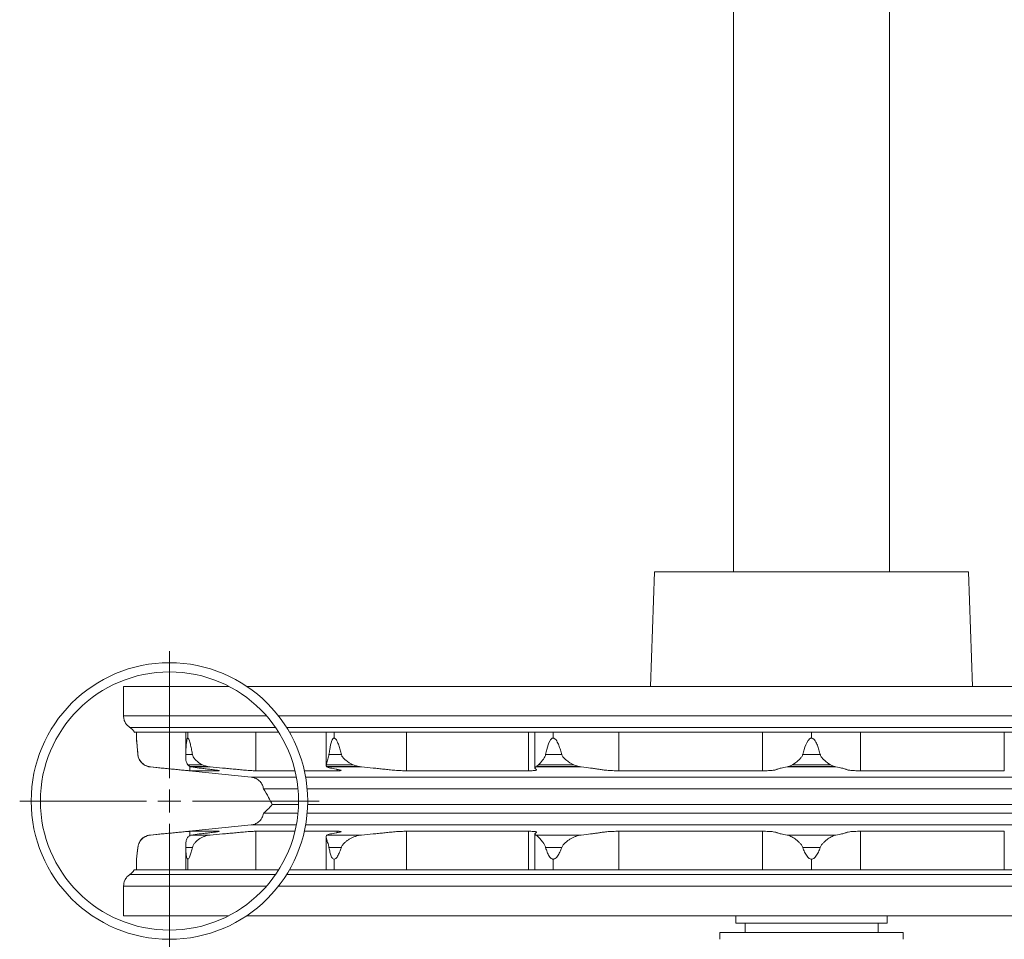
# Model space of a CAD drawing. Header units: millimetres. Extents: x -594 to 506, y -34 to 1753.
# Tile 6 of 8: x 159 to 373, y 1352 to 1553. Entities that reach past the tile are written whole.
import ezdxf

# ---------------------------------------------------------------- set-up
doc = ezdxf.new("R2010")
doc.units = ezdxf.units.MM

# ---------------------------------------------------------------- blocks, each defined once
blk = doc.blocks.new('SW_CENTERMARKSYMBOL_11')
at = {"color": 0, "linetype": 'Continuous', "lineweight": 0}
for p, q in [((0, 5), (0, 32.65)), ((0, 0), (0, 2.5)), ((-5, 0), (-32.65, 0)), ((0, 0), (-2.5, 0)), ((0, 0), (0, -2.5)), ((0, 0), (2.5, 0)), ((5, 0), (32.65, 0)), ((0, -5), (0, -32.65))]:
    blk.add_line(p, q, dxfattribs=at)

msp = doc.modelspace()

# ---------------------------------------------------------------- linework, layer by layer
at = {"color": 7, "linetype": 'Continuous', "lineweight": 15}
for p, q in [((314.44, 1729.28), (314.44, 1432.43)), ((348.44, 1432.43), (348.44, 1729.28)), ((297.18, 1432.43), (296.31, 1407.43)), ((297.18, 1432.43), (365.69, 1432.43)), ((366.57, 1407.43), (365.69, 1432.43)), ((181.44, 1407.43), (181.44, 1400.97)), ((181.44, 1407.43), (204.38, 1407.43)), ((208.29, 1407.43), (454.59, 1407.43)), ((183.82, 1397.43), (215.26, 1397.43)), ((184.24, 1397.43), (184.24, 1396.15)), ((184.24, 1396.15), (184.55, 1392.57)), ((195.01, 1397.43), (195.01, 1392.04)), ((195.44, 1397.43), (195.44, 1396.15)), ((210.25, 1397.43), (210.25, 1389.03)), ((217.59, 1397.43), (445.28, 1397.43)), ((225.63, 1397.43), (225.63, 1390.23)), ((227.35, 1397.43), (227.35, 1396.15)), ((243.1, 1397.43), (243.1, 1389.03)), ((269.71, 1397.43), (269.71, 1389.03)), ((271.11, 1397.43), (271.11, 1389.63)), ((275.11, 1397.43), (275.11, 1396.15)), ((289.4, 1397.43), (289.4, 1389.03)), ((320.78, 1397.43), (320.78, 1389.03)), ((331.44, 1397.43), (331.44, 1396.15)), ((342.09, 1397.43), (342.09, 1389.03)), ((373.48, 1397.43), (373.48, 1389.03)), ((195.01, 1392.57), (196.47, 1392.57)), ((226.23, 1392.57), (228.93, 1392.57)), ((273.47, 1392.57), (276.99, 1392.57)), ((329.53, 1392.57), (333.34, 1392.57)), ((185.9, 1390.32), (185.96, 1390.32)), ((186.76, 1389.94), (186.84, 1389.94)), ((187.24, 1389.85), (209.28, 1387.65)), ((187.24, 1389.85), (187.34, 1389.85)), ((195.45, 1390.32), (198.62, 1390.32)), ((195.95, 1389.94), (199.75, 1389.94)), ((196.27, 1389.85), (200.35, 1389.85)), ((225.63, 1390.32), (231.51, 1390.32)), ((225.68, 1389.94), (232.7, 1389.94)), ((225.77, 1389.85), (233.32, 1389.85)), ((271.36, 1389.85), (281.23, 1389.85)), ((271.52, 1389.94), (280.69, 1389.94)), ((271.93, 1390.32), (279.6, 1390.32)), ((326.1, 1389.85), (336.78, 1389.85)), ((326.47, 1389.94), (336.4, 1389.94)), ((327.29, 1390.32), (335.59, 1390.32)), ((202.1, 1389.03), (195.86, 1389.03)), ((218.8, 1389.03), (210.25, 1389.03)), ((228.03, 1389.03), (220.86, 1389.03)), ((269.71, 1389.03), (243.1, 1389.03)), ((320.78, 1389.03), (289.4, 1389.03)), ((373.48, 1389.03), (342.09, 1389.03)), ((219.46, 1385.11), (211.95, 1385.11)), ((221.47, 1385.11), (441.41, 1385.11)), ((213.85, 1381.64), (219.58, 1381.64)), ((221.58, 1381.64), (441.3, 1381.64)), ((219.46, 1379.75), (211.95, 1379.75)), ((221.47, 1379.75), (441.41, 1379.75)), ((209.28, 1377.21), (187.24, 1375.01)), ((195.86, 1375.83), (202.1, 1375.83)), ((196.27, 1375.01), (200.35, 1375.01)), ((210.25, 1375.83), (218.8, 1375.83)), ((210.25, 1375.83), (210.25, 1367.43)), ((220.86, 1375.83), (228.03, 1375.83)), ((225.63, 1374.63), (225.63, 1367.43)), ((225.77, 1375.01), (233.32, 1375.01)), ((243.1, 1375.83), (269.71, 1375.83)), ((243.1, 1375.83), (243.1, 1367.43)), ((269.71, 1375.83), (269.71, 1367.43)), ((271.11, 1375.22), (271.11, 1367.43)), ((271.36, 1375.01), (281.22, 1375.01)), ((289.4, 1375.83), (320.78, 1375.83)), ((289.4, 1375.83), (289.4, 1367.43)), ((320.78, 1375.83), (320.78, 1367.43)), ((326.1, 1375.01), (336.77, 1375.01)), ((342.09, 1375.83), (342.09, 1367.43)), ((342.09, 1375.83), (373.48, 1375.83)), ((373.48, 1375.83), (373.48, 1367.43)), ((184.55, 1372.29), (184.24, 1369.75)), ((184.61, 1372.54), (184.55, 1372.29)), ((184.55, 1372.29), (184.56, 1372.29)), ((195.01, 1372.85), (195.01, 1367.43)), ((195.01, 1372.29), (196.47, 1372.29)), ((226.23, 1372.29), (228.93, 1372.29)), ((273.47, 1372.29), (276.99, 1372.29)), ((329.53, 1372.29), (333.34, 1372.29)), ((184.24, 1369.75), (184.24, 1367.43)), ((195.44, 1369.75), (195.44, 1367.43)), ((227.35, 1369.75), (227.35, 1367.43)), ((275.11, 1369.75), (275.11, 1367.43)), ((331.44, 1369.75), (331.44, 1367.43)), ((182.84, 1366.43), (214.6, 1366.43)), ((183.74, 1367.43), (215.26, 1367.43)), ((216.99, 1366.43), (445.88, 1366.43)), ((217.59, 1367.43), (445.28, 1367.43)), ((181.44, 1363.89), (181.44, 1357.43)), ((181.44, 1357.43), (204.38, 1357.43)), ((208.29, 1357.43), (454.59, 1357.43)), ((314.94, 1357.43), (314.94, 1355.78)), ((347.94, 1355.78), (347.94, 1357.43)), ((314.94, 1355.78), (347.94, 1355.78)), ((316.94, 1355.78), (316.94, 1353.78)), ((345.94, 1353.78), (345.94, 1355.78)), ((311.44, 1353.78), (311.44, 1352.28)), ((311.44, 1353.78), (351.44, 1353.78)), ((351.44, 1352.28), (351.44, 1353.78))]:
    msp.add_line(p, q, dxfattribs=at)
at = {"color": 8, "linetype": 'Continuous', "lineweight": 15}
for p, q in [((181.44, 1400.97), (212.62, 1400.97)), ((215.21, 1400.97), (447.66, 1400.97)), ((182.84, 1398.43), (214.6, 1398.43)), ((216.99, 1398.43), (445.88, 1398.43)), ((184.55, 1392.57), (184.56, 1392.57)), ((195.86, 1390), (195.86, 1389.03)), ((228.03, 1389.32), (228.03, 1389.03)), ((209.28, 1387.65), (219.1, 1387.65)), ((221.13, 1387.65), (441.74, 1387.65)), ((209.28, 1377.21), (219.1, 1377.21)), ((221.13, 1377.21), (441.74, 1377.21)), ((187.24, 1375.01), (187.34, 1375.01)), ((195.86, 1375.83), (195.86, 1374.79)), ((228.03, 1375.83), (228.03, 1375.54)), ((181.44, 1363.89), (212.62, 1363.89)), ((215.21, 1363.89), (447.66, 1363.89))]:
    msp.add_line(p, q, dxfattribs=at)
at = {"color": 7, "linetype": 'Continuous', "lineweight": 15}
for radius in [30.15, 28.15]:
    msp.add_circle((191.44, 1382.43), radius, dxfattribs=at)
for points, knots in [([(181.44, 1400.97), (181.46, 1400.7), (181.5, 1400.15), (181.91, 1399.2), (182.49, 1398.72), (182.84, 1398.43)], [0, 0, 0, 0, 0.2665804, 0.5497376, 1, 1, 1, 1]), ([(182.84, 1398.43), (183.05, 1398.28), (183.46, 1397.99), (183.73, 1397.56), (183.86, 1397.36)], [0, 0, 0, 0, 0.514044, 1, 1, 1, 1]), ([(184.24, 1396.15), (184.24, 1396.14), (184.24, 1396.12), (184.26, 1395.94), (184.33, 1395.18), (184.44, 1393.98), (184.53, 1392.94), (184.56, 1392.57)], [0, 0, 0, 0, 0.048597, 0.111797, 0.228893, 0.731518, 1, 1, 1, 1]), ([(195.44, 1396.15), (195.42, 1396.14), (195.36, 1396.12), (195.27, 1395.94), (195.1, 1395.18), (195.04, 1393.98), (195.02, 1392.94), (195.01, 1392.57)], [0, 0, 0, 0, 0.048597, 0.111797, 0.228893, 0.731518, 1, 1, 1, 1]), ([(195.44, 1396.15), (195.48, 1396.15), (195.51, 1396.12), (195.58, 1396.05), (195.61, 1395.99), (195.7, 1395.81), (195.76, 1395.67), (195.86, 1395.37), (195.9, 1395.22), (195.98, 1394.9), (196.02, 1394.74), (196.14, 1394.26), (196.21, 1393.92), (196.35, 1393.25), (196.41, 1392.91), (196.47, 1392.57)], [0, 0, 0, 0, 0.0625, 0.0625, 0.125, 0.125, 0.25, 0.25, 0.375, 0.375, 0.5, 0.5, 0.75, 0.75, 1, 1, 1, 1]), ([(227.35, 1396.15), (227.3, 1396.14), (227.19, 1396.12), (227.01, 1395.94), (226.63, 1395.18), (226.42, 1393.98), (226.28, 1392.94), (226.23, 1392.57)], [0, 0, 0, 0, 0.048596, 0.111797, 0.228893, 0.731518, 1, 1, 1, 1]), ([(227.35, 1396.15), (227.42, 1396.15), (227.48, 1396.12), (227.6, 1396.05), (227.65, 1395.99), (227.8, 1395.81), (227.89, 1395.67), (228.04, 1395.37), (228.11, 1395.22), (228.24, 1394.9), (228.3, 1394.74), (228.47, 1394.26), (228.57, 1393.92), (228.76, 1393.25), (228.85, 1392.91), (228.93, 1392.57)], [0, 0, 0, 0, 0.0625, 0.0625, 0.125, 0.125, 0.25, 0.25, 0.375, 0.375, 0.5, 0.5, 0.75, 0.75, 1, 1, 1, 1]), ([(275.11, 1396.15), (275.04, 1396.14), (274.9, 1396.12), (274.65, 1395.94), (274.11, 1395.18), (273.78, 1393.98), (273.55, 1392.94), (273.47, 1392.57)], [0, 0, 0, 0, 0.048597, 0.111797, 0.228893, 0.731519, 1, 1, 1, 1]), ([(275.11, 1396.15), (275.19, 1396.15), (275.27, 1396.12), (275.42, 1396.05), (275.49, 1395.99), (275.68, 1395.81), (275.79, 1395.67), (275.97, 1395.37), (276.05, 1395.22), (276.21, 1394.9), (276.28, 1394.74), (276.47, 1394.26), (276.59, 1393.92), (276.8, 1393.25), (276.9, 1392.91), (276.99, 1392.57)], [0, 0, 0, 0, 0.0625, 0.0625, 0.125, 0.125, 0.25, 0.25, 0.375, 0.375, 0.5, 0.5, 0.75, 0.75, 1, 1, 1, 1]), ([(331.44, 1396.15), (331.37, 1396.14), (331.21, 1396.12), (330.94, 1395.94), (330.33, 1395.18), (329.92, 1393.98), (329.63, 1392.94), (329.53, 1392.57)], [0, 0, 0, 0, 0.048597, 0.111797, 0.228893, 0.731518, 1, 1, 1, 1]), ([(331.44, 1396.15), (331.53, 1396.15), (331.62, 1396.12), (331.78, 1396.05), (331.85, 1395.99), (332.05, 1395.81), (332.15, 1395.67), (332.35, 1395.37), (332.43, 1395.22), (332.58, 1394.9), (332.65, 1394.74), (332.84, 1394.26), (332.96, 1393.92), (333.16, 1393.25), (333.26, 1392.91), (333.34, 1392.57)], [0, 0, 0, 0, 0.0625, 0.0625, 0.125, 0.125, 0.25, 0.25, 0.375, 0.375, 0.5, 0.5, 0.75, 0.75, 1, 1, 1, 1]), ([(184.55, 1392.57), (184.59, 1392.34), (184.67, 1391.85), (185.07, 1391.01), (185.59, 1390.59), (185.9, 1390.32)], [0, 0, 0, 0, 0.266495, 0.548296, 1, 1, 1, 1]), ([(185.96, 1390.32), (185.6, 1390.62), (185.08, 1391.04), (184.73, 1391.8), (184.6, 1392.23), (184.57, 1392.5), (184.56, 1392.57)], [0, 0, 0, 0, 0.5410365, 0.7624638, 0.9357988, 1, 1, 1, 1]), ([(195.45, 1390.32), (195.28, 1390.62), (195.05, 1391.04), (195, 1391.8), (195.01, 1392.23), (195.01, 1392.5), (195.01, 1392.57)], [0, 0, 0, 0, 0.541036, 0.762463, 0.935799, 1, 1, 1, 1]), ([(198.62, 1390.32), (198.12, 1390.62), (197.4, 1391.04), (196.79, 1391.8), (196.55, 1392.23), (196.49, 1392.5), (196.47, 1392.57)], [0, 0, 0, 0, 0.541035, 0.762464, 0.935798, 1, 1, 1, 1]), ([(225.63, 1390.32), (225.69, 1390.62), (225.78, 1391.04), (226.05, 1391.8), (226.18, 1392.23), (226.22, 1392.5), (226.23, 1392.57)], [0, 0, 0, 0, 0.541037, 0.762463, 0.935798, 1, 1, 1, 1]), ([(231.51, 1390.32), (230.93, 1390.62), (230.12, 1391.04), (229.35, 1391.8), (229.03, 1392.23), (228.95, 1392.5), (228.93, 1392.57)], [0, 0, 0, 0, 0.541037, 0.762463, 0.935798, 1, 1, 1, 1]), ([(271.93, 1390.32), (272.2, 1390.62), (272.59, 1391.04), (273.14, 1391.8), (273.38, 1392.23), (273.45, 1392.5), (273.47, 1392.57)], [0, 0, 0, 0, 0.541035, 0.762464, 0.935798, 1, 1, 1, 1]), ([(279.6, 1390.32), (279.05, 1390.62), (278.27, 1391.04), (277.45, 1391.8), (277.11, 1392.23), (277.02, 1392.5), (276.99, 1392.57)], [0, 0, 0, 0, 0.541036, 0.762463, 0.935799, 1, 1, 1, 1]), ([(327.29, 1390.32), (327.73, 1390.62), (328.36, 1391.04), (329.1, 1391.8), (329.42, 1392.23), (329.51, 1392.5), (329.53, 1392.57)], [0, 0, 0, 0, 0.5410365, 0.7624638, 0.9357988, 1, 1, 1, 1]), ([(335.59, 1390.32), (335.14, 1390.62), (334.51, 1391.04), (333.77, 1391.8), (333.45, 1392.23), (333.37, 1392.5), (333.34, 1392.57)], [0, 0, 0, 0, 0.5410365, 0.7624638, 0.9357988, 1, 1, 1, 1]), ([(185.9, 1390.32), (186.06, 1390.24), (186.34, 1390.1), (186.63, 1389.99), (186.76, 1389.94)], [0, 0, 0, 0, 0.5601856, 1, 1, 1, 1]), ([(186.84, 1389.94), (186.73, 1389.98), (186.51, 1390.06), (186.22, 1390.18), (186.05, 1390.28), (185.96, 1390.32)], [0, 0, 0, 0, 0.374865, 0.686913, 1, 1, 1, 1]), ([(186.76, 1389.94), (186.85, 1389.92), (187.01, 1389.88), (187.17, 1389.86), (187.24, 1389.85)], [0, 0, 0, 0, 0.566367, 1, 1, 1, 1]), ([(187.34, 1389.85), (187.27, 1389.86), (187.15, 1389.87), (186.99, 1389.9), (186.89, 1389.93), (186.84, 1389.94)], [0, 0, 0, 0, 0.401834, 0.700673, 1, 1, 1, 1]), ([(187.34, 1389.85), (188.07, 1389.78), (188.85, 1389.7), (190.08, 1389.58), (190.5, 1389.54), (191.35, 1389.46), (191.78, 1389.41), (192.42, 1389.35), (192.63, 1389.33), (193.06, 1389.29), (193.27, 1389.27), (193.69, 1389.23), (193.89, 1389.21), (194.3, 1389.17), (194.49, 1389.15), (194.85, 1389.12), (195, 1389.1), (195.28, 1389.07), (195.4, 1389.06), (195.6, 1389.05), (195.68, 1389.04), (195.8, 1389.03), (195.84, 1389.03), (195.86, 1389.03)], [0, 0, 0, 0, 0.25, 0.25, 0.375, 0.375, 0.5, 0.5, 0.5625, 0.5625, 0.625, 0.625, 0.6875, 0.6875, 0.75, 0.75, 0.8125, 0.8125, 0.875, 0.875, 0.9375, 0.9375, 1, 1, 1, 1]), ([(195.95, 1389.94), (195.88, 1389.98), (195.75, 1390.06), (195.58, 1390.18), (195.49, 1390.28), (195.45, 1390.32)], [0, 0, 0, 0, 0.374867, 0.686914, 1, 1, 1, 1]), ([(196.27, 1389.85), (196.22, 1389.86), (196.15, 1389.87), (196.04, 1389.9), (195.98, 1389.93), (195.95, 1389.94)], [0, 0, 0, 0, 0.401822, 0.700667, 1, 1, 1, 1]), ([(196.27, 1389.85), (196.75, 1389.78), (197.31, 1389.7), (198.26, 1389.58), (198.6, 1389.54), (199.28, 1389.46), (199.63, 1389.41), (200.15, 1389.35), (200.33, 1389.33), (200.67, 1389.29), (200.85, 1389.27), (201.18, 1389.23), (201.34, 1389.21), (201.64, 1389.17), (201.78, 1389.15), (202, 1389.12), (202.09, 1389.1), (202.21, 1389.07), (202.25, 1389.06), (202.28, 1389.05), (202.27, 1389.04), (202.22, 1389.03), (202.17, 1389.03), (202.1, 1389.03)], [0, 0, 0, 0, 0.25, 0.25, 0.375, 0.375, 0.5, 0.5, 0.5625, 0.5625, 0.625, 0.625, 0.6875, 0.6875, 0.75, 0.75, 0.8125, 0.8125, 0.875, 0.875, 0.9375, 0.9375, 1, 1, 1, 1]), ([(199.75, 1389.94), (199.6, 1389.98), (199.34, 1390.06), (198.96, 1390.18), (198.74, 1390.28), (198.62, 1390.32)], [0, 0, 0, 0, 0.374865, 0.686909, 1, 1, 1, 1]), ([(200.35, 1389.85), (200.27, 1389.86), (200.13, 1389.87), (199.93, 1389.9), (199.81, 1389.93), (199.75, 1389.94)], [0, 0, 0, 0, 0.401825, 0.700679, 1, 1, 1, 1]), ([(200.35, 1389.85), (201.22, 1389.78), (202.1, 1389.7), (203.42, 1389.58), (203.86, 1389.54), (204.75, 1389.46), (205.19, 1389.41), (205.85, 1389.35), (206.07, 1389.33), (206.51, 1389.29), (206.73, 1389.27), (207.17, 1389.23), (207.39, 1389.21), (207.83, 1389.17), (208.05, 1389.15), (208.48, 1389.12), (208.69, 1389.1), (209.08, 1389.07), (209.26, 1389.06), (209.6, 1389.05), (209.75, 1389.04), (210.03, 1389.03), (210.15, 1389.03), (210.25, 1389.03)], [0, 0, 0, 0, 0.25, 0.25, 0.375, 0.375, 0.5, 0.5, 0.5625, 0.5625, 0.625, 0.625, 0.6875, 0.6875, 0.75, 0.75, 0.8125, 0.8125, 0.875, 0.875, 0.9375, 0.9375, 1, 1, 1, 1]), ([(225.68, 1389.94), (225.67, 1389.98), (225.64, 1390.06), (225.63, 1390.18), (225.63, 1390.28), (225.63, 1390.32)], [0, 0, 0, 0, 0.374866, 0.686914, 1, 1, 1, 1]), ([(225.77, 1389.85), (225.76, 1389.86), (225.73, 1389.87), (225.7, 1389.9), (225.69, 1389.93), (225.68, 1389.94)], [0, 0, 0, 0, 0.401831, 0.700673, 1, 1, 1, 1]), ([(225.77, 1389.85), (225.93, 1389.78), (226.19, 1389.7), (226.72, 1389.58), (226.92, 1389.54), (227.33, 1389.46), (227.55, 1389.41), (227.88, 1389.35), (227.98, 1389.33), (228.2, 1389.29), (228.31, 1389.27), (228.5, 1389.23), (228.6, 1389.21), (228.74, 1389.17), (228.8, 1389.15), (228.86, 1389.12), (228.87, 1389.1), (228.81, 1389.07), (228.76, 1389.06), (228.62, 1389.05), (228.53, 1389.04), (228.31, 1389.03), (228.18, 1389.03), (228.03, 1389.03)], [0, 0, 0, 0, 0.25, 0.25, 0.375, 0.375, 0.5, 0.5, 0.5625, 0.5625, 0.625, 0.625, 0.6875, 0.6875, 0.75, 0.75, 0.8125, 0.8125, 0.875, 0.875, 0.9375, 0.9375, 1, 1, 1, 1]), ([(232.7, 1389.94), (232.55, 1389.98), (232.28, 1390.06), (231.88, 1390.18), (231.63, 1390.28), (231.51, 1390.32)], [0, 0, 0, 0, 0.374866, 0.686914, 1, 1, 1, 1]), ([(233.32, 1389.85), (233.24, 1389.86), (233.09, 1389.87), (232.89, 1389.9), (232.77, 1389.93), (232.7, 1389.94)], [0, 0, 0, 0, 0.401831, 0.700673, 1, 1, 1, 1]), ([(233.32, 1389.85), (234.2, 1389.78), (235.04, 1389.7), (236.25, 1389.58), (236.65, 1389.54), (237.43, 1389.46), (237.82, 1389.41), (238.39, 1389.35), (238.59, 1389.33), (238.97, 1389.29), (239.17, 1389.27), (239.56, 1389.23), (239.76, 1389.21), (240.18, 1389.17), (240.4, 1389.15), (240.84, 1389.12), (241.06, 1389.1), (241.51, 1389.07), (241.73, 1389.06), (242.15, 1389.05), (242.36, 1389.04), (242.74, 1389.03), (242.93, 1389.03), (243.1, 1389.03)], [0, 0, 0, 0, 0.25, 0.25, 0.375, 0.375, 0.5, 0.5, 0.5625, 0.5625, 0.625, 0.625, 0.6875, 0.6875, 0.75, 0.75, 0.8125, 0.8125, 0.875, 0.875, 0.9375, 0.9375, 1, 1, 1, 1]), ([(271.36, 1389.85), (271.17, 1389.78), (271.09, 1389.7), (271.12, 1389.58), (271.15, 1389.54), (271.23, 1389.46), (271.28, 1389.41), (271.37, 1389.35), (271.39, 1389.33), (271.44, 1389.29), (271.47, 1389.27), (271.5, 1389.23), (271.51, 1389.21), (271.48, 1389.17), (271.45, 1389.15), (271.34, 1389.12), (271.26, 1389.1), (271.04, 1389.07), (270.91, 1389.06), (270.61, 1389.05), (270.45, 1389.04), (270.1, 1389.03), (269.91, 1389.03), (269.71, 1389.03)], [0, 0, 0, 0, 0.25, 0.25, 0.375, 0.375, 0.5, 0.5, 0.5625, 0.5625, 0.625, 0.625, 0.6875, 0.6875, 0.75, 0.75, 0.8125, 0.8125, 0.875, 0.875, 0.9375, 0.9375, 1, 1, 1, 1]), ([(271.36, 1389.85), (271.38, 1389.86), (271.41, 1389.87), (271.47, 1389.9), (271.5, 1389.93), (271.52, 1389.94)], [0, 0, 0, 0, 0.401825, 0.700679, 1, 1, 1, 1]), ([(271.52, 1389.94), (271.56, 1389.98), (271.64, 1390.06), (271.78, 1390.18), (271.88, 1390.28), (271.93, 1390.32)], [0, 0, 0, 0, 0.374865, 0.686909, 1, 1, 1, 1]), ([(280.69, 1389.94), (280.56, 1389.98), (280.31, 1390.06), (279.95, 1390.18), (279.72, 1390.28), (279.6, 1390.32)], [0, 0, 0, 0, 0.374867, 0.686914, 1, 1, 1, 1]), ([(281.23, 1389.85), (281.16, 1389.86), (281.03, 1389.87), (280.85, 1389.9), (280.74, 1389.93), (280.69, 1389.94)], [0, 0, 0, 0, 0.401822, 0.700667, 1, 1, 1, 1]), ([(281.23, 1389.85), (281.98, 1389.78), (282.65, 1389.7), (283.57, 1389.58), (283.86, 1389.54), (284.43, 1389.46), (284.7, 1389.41), (285.11, 1389.35), (285.24, 1389.33), (285.52, 1389.29), (285.66, 1389.27), (285.95, 1389.23), (286.1, 1389.21), (286.43, 1389.17), (286.61, 1389.15), (286.99, 1389.12), (287.19, 1389.1), (287.63, 1389.07), (287.85, 1389.06), (288.29, 1389.05), (288.52, 1389.04), (288.96, 1389.03), (289.18, 1389.03), (289.4, 1389.03)], [0, 0, 0, 0, 0.25, 0.25, 0.375, 0.375, 0.5, 0.5, 0.5625, 0.5625, 0.625, 0.625, 0.6875, 0.6875, 0.75, 0.75, 0.8125, 0.8125, 0.875, 0.875, 0.9375, 0.9375, 1, 1, 1, 1]), ([(326.1, 1389.85), (325.59, 1389.78), (325.18, 1389.7), (324.7, 1389.58), (324.56, 1389.54), (324.3, 1389.46), (324.18, 1389.41), (324, 1389.35), (323.94, 1389.33), (323.82, 1389.29), (323.76, 1389.27), (323.62, 1389.23), (323.54, 1389.21), (323.35, 1389.17), (323.24, 1389.15), (322.97, 1389.12), (322.81, 1389.1), (322.46, 1389.07), (322.27, 1389.06), (321.87, 1389.05), (321.66, 1389.04), (321.23, 1389.03), (321.01, 1389.03), (320.78, 1389.03)], [0, 0, 0, 0, 0.25, 0.25, 0.375, 0.375, 0.5, 0.5, 0.5625, 0.5625, 0.625, 0.625, 0.6875, 0.6875, 0.75, 0.75, 0.8125, 0.8125, 0.875, 0.875, 0.9375, 0.9375, 1, 1, 1, 1]), ([(326.1, 1389.85), (326.15, 1389.86), (326.23, 1389.87), (326.36, 1389.9), (326.44, 1389.93), (326.47, 1389.94)], [0, 0, 0, 0, 0.401834, 0.700673, 1, 1, 1, 1]), ([(326.47, 1389.94), (326.57, 1389.98), (326.75, 1390.06), (327.02, 1390.18), (327.2, 1390.28), (327.29, 1390.32)], [0, 0, 0, 0, 0.374865, 0.686913, 1, 1, 1, 1]), ([(336.4, 1389.94), (336.31, 1389.98), (336.13, 1390.06), (335.86, 1390.18), (335.68, 1390.28), (335.59, 1390.32)], [0, 0, 0, 0, 0.374865, 0.686913, 1, 1, 1, 1]), ([(336.78, 1389.85), (336.73, 1389.86), (336.64, 1389.87), (336.52, 1389.9), (336.44, 1389.93), (336.4, 1389.94)], [0, 0, 0, 0, 0.401834, 0.700673, 1, 1, 1, 1]), ([(336.78, 1389.85), (337.29, 1389.78), (337.69, 1389.7), (338.18, 1389.58), (338.32, 1389.54), (338.58, 1389.46), (338.7, 1389.41), (338.88, 1389.35), (338.94, 1389.33), (339.06, 1389.29), (339.12, 1389.27), (339.26, 1389.23), (339.34, 1389.21), (339.53, 1389.17), (339.64, 1389.15), (339.91, 1389.12), (340.06, 1389.1), (340.41, 1389.07), (340.61, 1389.06), (341.01, 1389.05), (341.22, 1389.04), (341.65, 1389.03), (341.87, 1389.03), (342.09, 1389.03)], [0, 0, 0, 0, 0.25, 0.25, 0.375, 0.375, 0.5, 0.5, 0.5625, 0.5625, 0.625, 0.625, 0.6875, 0.6875, 0.75, 0.75, 0.8125, 0.8125, 0.875, 0.875, 0.9375, 0.9375, 1, 1, 1, 1]), ([(209.28, 1387.65), (209.63, 1387.57), (210.37, 1387.42), (211.2, 1386.75), (211.75, 1385.95), (211.88, 1385.38), (211.95, 1385.11)], [0, 0, 0, 0, 0.273162, 0.561672, 0.786832, 1, 1, 1, 1]), ([(211.95, 1385.11), (212.34, 1384.48), (213.03, 1383.36), (213.6, 1382.17), (213.85, 1381.64)], [0, 0, 0, 0, 0.560003, 1, 1, 1, 1]), ([(213.85, 1381.64), (213.52, 1381.27), (212.91, 1380.61), (212.24, 1380.01), (211.95, 1379.75)], [0, 0, 0, 0, 0.560004, 1, 1, 1, 1]), ([(211.95, 1379.75), (211.85, 1379.4), (211.67, 1378.68), (210.96, 1377.88), (210.13, 1377.37), (209.56, 1377.26), (209.28, 1377.21)], [0, 0, 0, 0, 0.2731636, 0.5616786, 0.7868336, 1, 1, 1, 1]), ([(184.56, 1372.29), (184.57, 1372.4), (184.59, 1372.5), (184.63, 1372.7), (184.65, 1372.79), (184.74, 1373.06), (184.8, 1373.22), (184.96, 1373.52), (185.05, 1373.67), (185.25, 1373.93), (185.36, 1374.05), (185.6, 1374.28), (185.73, 1374.38), (186, 1374.57), (186.15, 1374.66), (186.62, 1374.87), (186.96, 1374.97), (187.34, 1375.01)], [0, 0, 0, 0, 0.0625, 0.0625, 0.125, 0.125, 0.25, 0.25, 0.375, 0.375, 0.5, 0.5, 0.625, 0.625, 0.75, 0.75, 1, 1, 1, 1]), ([(187.24, 1375.01), (186.87, 1374.93), (186.12, 1374.76), (185.36, 1374.2), (185.11, 1373.75), (185.06, 1373.65)], [0, 0, 0, 0, 0.424042, 0.874322, 1, 1, 1, 1]), ([(195.86, 1375.83), (195.84, 1375.83), (195.8, 1375.83), (195.68, 1375.82), (195.6, 1375.81), (195.4, 1375.79), (195.28, 1375.78), (195.01, 1375.76), (194.85, 1375.74), (194.32, 1375.69), (193.9, 1375.65), (193.27, 1375.59), (193.06, 1375.57), (192.63, 1375.53), (192.42, 1375.51), (191.78, 1375.44), (191.35, 1375.4), (190.5, 1375.32), (190.08, 1375.28), (188.85, 1375.16), (188.07, 1375.08), (187.34, 1375.01)], [0, 0, 0, 0, 0.0625, 0.0625, 0.125, 0.125, 0.1875, 0.1875, 0.25, 0.25, 0.375, 0.375, 0.4375, 0.4375, 0.5, 0.5, 0.625, 0.625, 0.75, 0.75, 1, 1, 1, 1]), ([(195.01, 1372.29), (195.01, 1372.4), (195.01, 1372.5), (195.01, 1372.7), (195.01, 1372.79), (195.01, 1373.06), (195.01, 1373.22), (195.04, 1373.52), (195.07, 1373.67), (195.13, 1373.93), (195.17, 1374.05), (195.27, 1374.28), (195.33, 1374.38), (195.47, 1374.57), (195.55, 1374.66), (195.81, 1374.87), (196.02, 1374.97), (196.27, 1375.01)], [0, 0, 0, 0, 0.0625, 0.0625, 0.125, 0.125, 0.25, 0.25, 0.375, 0.375, 0.5, 0.5, 0.625, 0.625, 0.75, 0.75, 1, 1, 1, 1]), ([(202.1, 1375.83), (202.17, 1375.83), (202.22, 1375.83), (202.27, 1375.82), (202.28, 1375.81), (202.25, 1375.79), (202.21, 1375.78), (202.09, 1375.76), (202.01, 1375.74), (201.67, 1375.69), (201.35, 1375.65), (200.85, 1375.59), (200.68, 1375.57), (200.33, 1375.53), (200.16, 1375.51), (199.63, 1375.44), (199.28, 1375.4), (198.6, 1375.32), (198.26, 1375.28), (197.31, 1375.16), (196.74, 1375.08), (196.27, 1375.01)], [0, 0, 0, 0, 0.0625, 0.0625, 0.125, 0.125, 0.1875, 0.1875, 0.25, 0.25, 0.375, 0.375, 0.4375, 0.4375, 0.5, 0.5, 0.625, 0.625, 0.75, 0.75, 1, 1, 1, 1]), ([(196.47, 1372.29), (196.49, 1372.4), (196.52, 1372.5), (196.6, 1372.7), (196.65, 1372.79), (196.8, 1373.06), (196.92, 1373.22), (197.18, 1373.52), (197.33, 1373.67), (197.63, 1373.93), (197.79, 1374.05), (198.13, 1374.28), (198.31, 1374.38), (198.68, 1374.57), (198.88, 1374.66), (199.48, 1374.87), (199.9, 1374.97), (200.35, 1375.01)], [0, 0, 0, 0, 0.0625, 0.0625, 0.125, 0.125, 0.25, 0.25, 0.375, 0.375, 0.5, 0.5, 0.625, 0.625, 0.75, 0.75, 1, 1, 1, 1]), ([(210.25, 1375.83), (210.15, 1375.83), (210.03, 1375.83), (209.76, 1375.82), (209.6, 1375.81), (209.27, 1375.79), (209.09, 1375.78), (208.7, 1375.76), (208.49, 1375.74), (207.85, 1375.69), (207.39, 1375.65), (206.73, 1375.59), (206.51, 1375.57), (206.07, 1375.53), (205.85, 1375.51), (205.19, 1375.44), (204.75, 1375.4), (203.86, 1375.32), (203.42, 1375.28), (202.1, 1375.16), (201.22, 1375.08), (200.35, 1375.01)], [0, 0, 0, 0, 0.0625, 0.0625, 0.125, 0.125, 0.1875, 0.1875, 0.25, 0.25, 0.375, 0.375, 0.4375, 0.4375, 0.5, 0.5, 0.625, 0.625, 0.75, 0.75, 1, 1, 1, 1]), ([(226.23, 1372.29), (226.22, 1372.4), (226.2, 1372.5), (226.16, 1372.7), (226.13, 1372.79), (226.05, 1373.06), (225.99, 1373.22), (225.89, 1373.52), (225.84, 1373.67), (225.76, 1373.93), (225.72, 1374.05), (225.67, 1374.28), (225.65, 1374.38), (225.63, 1374.57), (225.63, 1374.66), (225.65, 1374.87), (225.69, 1374.97), (225.77, 1375.01)], [0, 0, 0, 0, 0.0625, 0.0625, 0.125, 0.125, 0.25, 0.25, 0.375, 0.375, 0.5, 0.5, 0.625, 0.625, 0.75, 0.75, 1, 1, 1, 1]), ([(228.03, 1375.83), (228.18, 1375.83), (228.31, 1375.83), (228.52, 1375.82), (228.62, 1375.81), (228.76, 1375.79), (228.81, 1375.78), (228.87, 1375.76), (228.87, 1375.74), (228.78, 1375.69), (228.61, 1375.65), (228.31, 1375.59), (228.2, 1375.57), (227.99, 1375.53), (227.88, 1375.51), (227.55, 1375.44), (227.33, 1375.4), (226.92, 1375.32), (226.72, 1375.28), (226.19, 1375.16), (225.93, 1375.08), (225.77, 1375.01)], [0, 0, 0, 0, 0.0625, 0.0625, 0.125, 0.125, 0.1875, 0.1875, 0.25, 0.25, 0.375, 0.375, 0.4375, 0.4375, 0.5, 0.5, 0.625, 0.625, 0.75, 0.75, 1, 1, 1, 1]), ([(228.93, 1372.29), (228.96, 1372.4), (229, 1372.5), (229.1, 1372.7), (229.16, 1372.79), (229.36, 1373.06), (229.51, 1373.22), (229.84, 1373.52), (230.02, 1373.67), (230.38, 1373.93), (230.57, 1374.05), (230.96, 1374.28), (231.16, 1374.38), (231.57, 1374.57), (231.78, 1374.66), (232.43, 1374.87), (232.87, 1374.97), (233.32, 1375.01)], [0, 0, 0, 0, 0.0625, 0.0625, 0.125, 0.125, 0.25, 0.25, 0.375, 0.375, 0.5, 0.5, 0.625, 0.625, 0.75, 0.75, 1, 1, 1, 1]), ([(243.1, 1375.83), (242.93, 1375.83), (242.75, 1375.83), (242.36, 1375.82), (242.15, 1375.81), (241.73, 1375.79), (241.51, 1375.78), (241.07, 1375.76), (240.85, 1375.74), (240.19, 1375.69), (239.77, 1375.65), (239.17, 1375.59), (238.98, 1375.57), (238.59, 1375.53), (238.4, 1375.51), (237.82, 1375.44), (237.43, 1375.4), (236.65, 1375.32), (236.25, 1375.28), (235.03, 1375.16), (234.2, 1375.08), (233.32, 1375.01)], [0, 0, 0, 0, 0.0625, 0.0625, 0.125, 0.125, 0.1875, 0.1875, 0.25, 0.25, 0.375, 0.375, 0.4375, 0.4375, 0.5, 0.5, 0.625, 0.625, 0.75, 0.75, 1, 1, 1, 1]), ([(269.71, 1375.83), (269.91, 1375.83), (270.1, 1375.83), (270.45, 1375.82), (270.61, 1375.81), (270.91, 1375.79), (271.04, 1375.78), (271.25, 1375.76), (271.34, 1375.74), (271.51, 1375.69), (271.51, 1375.65), (271.47, 1375.59), (271.44, 1375.57), (271.39, 1375.53), (271.37, 1375.51), (271.28, 1375.44), (271.23, 1375.4), (271.15, 1375.32), (271.12, 1375.28), (271.09, 1375.16), (271.17, 1375.08), (271.36, 1375.01)], [0, 0, 0, 0, 0.0625, 0.0625, 0.125, 0.125, 0.1875, 0.1875, 0.25, 0.25, 0.375, 0.375, 0.4375, 0.4375, 0.5, 0.5, 0.625, 0.625, 0.75, 0.75, 1, 1, 1, 1]), ([(273.47, 1372.29), (273.45, 1372.4), (273.41, 1372.5), (273.33, 1372.7), (273.28, 1372.79), (273.13, 1373.06), (273.02, 1373.22), (272.8, 1373.52), (272.69, 1373.67), (272.48, 1373.93), (272.37, 1374.05), (272.17, 1374.28), (272.08, 1374.38), (271.9, 1374.57), (271.82, 1374.66), (271.59, 1374.87), (271.46, 1374.97), (271.36, 1375.01)], [0, 0, 0, 0, 0.0625, 0.0625, 0.125, 0.125, 0.25, 0.25, 0.375, 0.375, 0.5, 0.5, 0.625, 0.625, 0.75, 0.75, 1, 1, 1, 1]), ([(276.99, 1372.29), (277.02, 1372.4), (277.07, 1372.5), (277.18, 1372.7), (277.25, 1372.79), (277.46, 1373.06), (277.63, 1373.22), (277.97, 1373.52), (278.15, 1373.67), (278.51, 1373.93), (278.7, 1374.05), (279.08, 1374.28), (279.27, 1374.38), (279.66, 1374.57), (279.86, 1374.66), (280.45, 1374.87), (280.84, 1374.97), (281.22, 1375.01)], [0, 0, 0, 0, 0.0625, 0.0625, 0.125, 0.125, 0.25, 0.25, 0.375, 0.375, 0.5, 0.5, 0.625, 0.625, 0.75, 0.75, 1, 1, 1, 1]), ([(289.4, 1375.83), (289.18, 1375.83), (288.96, 1375.83), (288.52, 1375.82), (288.3, 1375.81), (287.85, 1375.79), (287.63, 1375.78), (287.21, 1375.76), (286.99, 1375.74), (286.42, 1375.69), (286.1, 1375.65), (285.66, 1375.59), (285.52, 1375.57), (285.25, 1375.53), (285.11, 1375.51), (284.7, 1375.44), (284.43, 1375.4), (283.86, 1375.32), (283.57, 1375.28), (282.65, 1375.16), (281.98, 1375.08), (281.22, 1375.01)], [0, 0, 0, 0, 0.0625, 0.0625, 0.125, 0.125, 0.1875, 0.1875, 0.25, 0.25, 0.375, 0.375, 0.4375, 0.4375, 0.5, 0.5, 0.625, 0.625, 0.75, 0.75, 1, 1, 1, 1]), ([(320.78, 1375.83), (321.01, 1375.83), (321.23, 1375.83), (321.66, 1375.82), (321.87, 1375.81), (322.27, 1375.79), (322.46, 1375.78), (322.81, 1375.76), (322.97, 1375.74), (323.37, 1375.69), (323.55, 1375.65), (323.76, 1375.59), (323.82, 1375.57), (323.94, 1375.53), (324, 1375.51), (324.18, 1375.44), (324.3, 1375.4), (324.56, 1375.32), (324.7, 1375.28), (325.18, 1375.16), (325.59, 1375.08), (326.1, 1375.01)], [0, 0, 0, 0, 0.0625, 0.0625, 0.125, 0.125, 0.1875, 0.1875, 0.25, 0.25, 0.375, 0.375, 0.4375, 0.4375, 0.5, 0.5, 0.625, 0.625, 0.75, 0.75, 1, 1, 1, 1]), ([(329.53, 1372.29), (329.5, 1372.4), (329.46, 1372.5), (329.35, 1372.7), (329.29, 1372.79), (329.09, 1373.06), (328.95, 1373.22), (328.64, 1373.52), (328.48, 1373.67), (328.17, 1373.93), (328.01, 1374.05), (327.7, 1374.28), (327.55, 1374.38), (327.24, 1374.57), (327.09, 1374.66), (326.64, 1374.87), (326.36, 1374.97), (326.1, 1375.01)], [0, 0, 0, 0, 0.0625, 0.0625, 0.125, 0.125, 0.25, 0.25, 0.375, 0.375, 0.5, 0.5, 0.625, 0.625, 0.75, 0.75, 1, 1, 1, 1]), ([(333.34, 1372.29), (333.37, 1372.4), (333.42, 1372.5), (333.52, 1372.7), (333.58, 1372.79), (333.78, 1373.06), (333.93, 1373.22), (334.23, 1373.52), (334.39, 1373.67), (334.71, 1373.93), (334.86, 1374.05), (335.18, 1374.28), (335.33, 1374.38), (335.64, 1374.57), (335.79, 1374.66), (336.23, 1374.87), (336.51, 1374.97), (336.77, 1375.01)], [0, 0, 0, 0, 0.0625, 0.0625, 0.125, 0.125, 0.25, 0.25, 0.375, 0.375, 0.5, 0.5, 0.625, 0.625, 0.75, 0.75, 1, 1, 1, 1]), ([(342.09, 1375.83), (341.87, 1375.83), (341.65, 1375.83), (341.22, 1375.82), (341.01, 1375.81), (340.61, 1375.79), (340.42, 1375.78), (340.07, 1375.76), (339.91, 1375.74), (339.51, 1375.69), (339.33, 1375.65), (339.12, 1375.59), (339.06, 1375.57), (338.94, 1375.53), (338.88, 1375.51), (338.7, 1375.44), (338.58, 1375.4), (338.32, 1375.32), (338.18, 1375.28), (337.69, 1375.16), (337.29, 1375.08), (336.77, 1375.01)], [0, 0, 0, 0, 0.0625, 0.0625, 0.125, 0.125, 0.1875, 0.1875, 0.25, 0.25, 0.375, 0.375, 0.4375, 0.4375, 0.5, 0.5, 0.625, 0.625, 0.75, 0.75, 1, 1, 1, 1]), ([(184.56, 1372.29), (184.52, 1371.95), (184.44, 1371.29), (184.34, 1370.53), (184.27, 1370.03), (184.24, 1369.79), (184.24, 1369.76), (184.24, 1369.75)], [0, 0, 0, 0, 0.323144, 0.642225, 0.778866, 0.916962, 1, 1, 1, 1]), ([(195.01, 1372.29), (195.02, 1371.95), (195.04, 1371.29), (195.11, 1370.53), (195.22, 1370.03), (195.32, 1369.79), (195.41, 1369.76), (195.44, 1369.75)], [0, 0, 0, 0, 0.323144, 0.642225, 0.778866, 0.916961, 1, 1, 1, 1]), ([(196.47, 1372.29), (196.38, 1371.95), (196.21, 1371.29), (195.96, 1370.53), (195.74, 1370.04), (195.58, 1369.79), (195.48, 1369.76), (195.44, 1369.75)], [0, 0, 0, 0, 0.322854, 0.641588, 0.778198, 0.916243, 1, 1, 1, 1]), ([(226.23, 1372.29), (226.3, 1371.95), (226.41, 1371.29), (226.64, 1370.53), (226.9, 1370.03), (227.12, 1369.79), (227.29, 1369.76), (227.35, 1369.75)], [0, 0, 0, 0, 0.3231436, 0.6422246, 0.778866, 0.9169612, 1, 1, 1, 1]), ([(228.93, 1372.29), (228.81, 1371.95), (228.57, 1371.29), (228.2, 1370.53), (227.86, 1370.04), (227.6, 1369.79), (227.42, 1369.76), (227.35, 1369.75)], [0, 0, 0, 0, 0.322855, 0.641588, 0.7782, 0.916243, 1, 1, 1, 1]), ([(273.47, 1372.29), (273.57, 1371.95), (273.78, 1371.29), (274.12, 1370.53), (274.5, 1370.03), (274.8, 1369.79), (275.02, 1369.76), (275.11, 1369.75)], [0, 0, 0, 0, 0.323144, 0.642224, 0.778866, 0.916961, 1, 1, 1, 1]), ([(276.99, 1372.29), (276.86, 1371.95), (276.59, 1371.29), (276.17, 1370.53), (275.75, 1370.04), (275.42, 1369.79), (275.19, 1369.76), (275.11, 1369.75)], [0, 0, 0, 0, 0.3228546, 0.6415873, 0.7781982, 0.9162417, 1, 1, 1, 1]), ([(329.53, 1372.29), (329.66, 1371.95), (329.92, 1371.29), (330.33, 1370.53), (330.76, 1370.03), (331.1, 1369.79), (331.34, 1369.76), (331.44, 1369.75)], [0, 0, 0, 0, 0.323144, 0.642225, 0.778866, 0.916962, 1, 1, 1, 1]), ([(333.34, 1372.29), (333.22, 1371.95), (332.96, 1371.29), (332.54, 1370.53), (332.11, 1370.04), (331.78, 1369.79), (331.53, 1369.76), (331.44, 1369.75)], [0, 0, 0, 0, 0.322854, 0.641588, 0.778199, 0.916243, 1, 1, 1, 1]), ([(182.84, 1366.43), (182.61, 1366.25), (182.15, 1365.9), (181.58, 1365.04), (181.49, 1364.32), (181.44, 1363.89)], [0, 0, 0, 0, 0.287212, 0.575154, 1, 1, 1, 1]), ([(183.75, 1367.49), (183.73, 1367.43), (183.54, 1366.99), (183.17, 1366.69), (182.84, 1366.43)], [0, 0, 0, 0, 0.1397258, 1, 1, 1, 1])]:
    msp.add_open_spline(points, degree=3, knots=knots, dxfattribs=at)

# ---------------------------------------------------------------- block references
at = {"color": 7, "linetype": 'Continuous', "lineweight": 0}
msp.add_blockref('SW_CENTERMARKSYMBOL_11', (191.44, 1382.43), dxfattribs=at)

doc.saveas('drawing.dxf')
